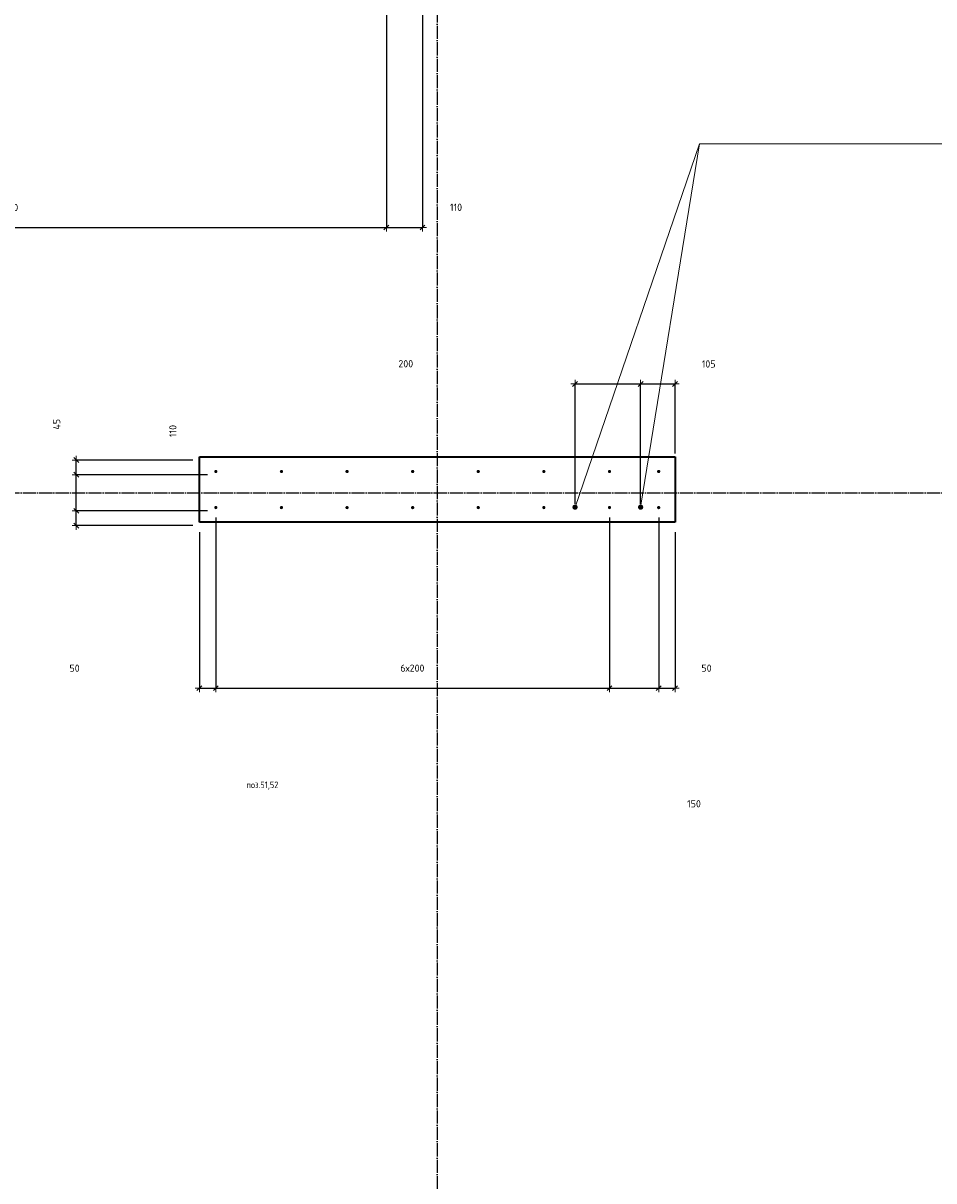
# Model space of a CAD drawing. Header units: millimetres. Extents: x 27309 to 183995, y -852 to 48500.
# Tile 33 of 93: x 138478 to 141254, y 34602 to 38132. Entities that reach past the tile are written whole.
import ezdxf

# ---------------------------------------------------------------- set-up
doc = ezdxf.new("R2010")
doc.units = ezdxf.units.MM
doc.header["$PDMODE"] = 65
doc.linetypes.add('______11', pattern=[50, 40, -5, 0, -5])
doc.linetypes.add('______5', pattern=[110, 80, -10, 10, -10])
for name, color, linetype, lineweight in [('Standard', 7, 'Continuous', 25), ('Арм.стержн. Выпуски', 180, 'Continuous', 35), ('Размерная линия_ общее', 7, 'Continuous', 13)]:
    doc.layers.add(name, color=color, linetype=linetype, lineweight=lineweight)
doc.layers.add('Осевая линия_ общее', color=7, linetype='______5', lineweight=13, true_color=0xa0a0a0)
doc.styles.add('ISOCPEUR', font='ISOCPEUR')
doc.dimstyles.new('DIMSTYLE_3', dxfattribs={"dimtxt": 22, "dimasz": 25, "dimexe": 0, "dimexo": 0, "dimgap": 11, "dimtad": 2, "dimdec": 0, "dimrnd": 5, "dimzin": 12, "dimdsep": 46, "dimtxsty": 'ISOCPEUR', "dimblk1": 'ALL_ML_STRICH', "dimblk2": 'ALL_ML_STRICH', "dimsah": 1, "dimcen": 0, "dimclrd": 7, "dimclre": 256, "dimclrt": 7, "dimadec": 0, "dimazin": 0, "dimtfac": 1, "dimtdec": 0, "dimtix": 1, "dimtmove": 2, "dimatfit": 3, "dimfxl": 0, "dimtzin": 0, "dimlwd": 0, "dimlwe": -3, "dimarcsym": 0})
doc.dimstyles.new('DIMSTYLE_5', dxfattribs={"dimtxt": 22, "dimasz": 25, "dimexe": 0, "dimexo": 0, "dimgap": 11, "dimtad": 2, "dimdec": 0, "dimrnd": 5, "dimzin": 12, "dimdsep": 46, "dimtxsty": 'ISOCPEUR', "dimblk1": 'ALL_ML_STRICH', "dimblk2": 'ALL_ML_STRICH', "dimsah": 1, "dimcen": 0, "dimclrd": 7, "dimclre": 256, "dimclrt": 7, "dimadec": 0, "dimazin": 0, "dimtfac": 1, "dimtdec": 0, "dimtix": 1, "dimtmove": 2, "dimatfit": 3, "dimfxl": 0, "dimtvp": 1.2, "dimtzin": 0, "dimlwd": 0, "dimlwe": -3, "dimarcsym": 0})
doc.dimstyles.new('DIMSTYLE_7', dxfattribs={"dimtxt": 22, "dimasz": 25, "dimexe": 0, "dimexo": 0, "dimgap": 11, "dimtad": 0, "dimdec": 0, "dimrnd": 5, "dimzin": 12, "dimdsep": 46, "dimtxsty": 'ISOCPEUR', "dimblk1": 'ALL_ML_STRICH', "dimblk2": 'ALL_ML_STRICH', "dimsah": 1, "dimcen": 0, "dimclrd": 7, "dimclre": 256, "dimclrt": 7, "dimadec": 0, "dimazin": 0, "dimtfac": 1, "dimtdec": 0, "dimtix": 1, "dimtmove": 2, "dimatfit": 3, "dimfxl": 0, "dimtzin": 0, "dimlwd": 0, "dimlwe": -3, "dimarcsym": 0})

# ---------------------------------------------------------------- blocks, each defined once
blk = doc.blocks.new('ALL_ML_STRICH')
at = {"color": 0, "linetype": 'ByBlock', "lineweight": -2}
for p, q in [((-1, 0), (0.5, 0)), ((-0.3, -0.3), (0.3, 0.3)), ((0, -0.5), (0, 0.5))]:
    blk.add_line(p, q, dxfattribs=at)
blk = doc.blocks.new('*D57')
at = {"layer": 'DEFPOINTS', "color": 7, "linetype": 'Continuous', "lineweight": 13, "transparency": 33554687}
for p in [(140160, 37031.8), (140160, 36646.2), (140360, 36646.2)]:
    blk.add_point(p, dxfattribs=at)
at = {"layer": 'Размерная линия_ общее', "color": 253, "linetype": 'Continuous', "lineweight": -2, "true_color": 0xa0a0a0, "transparency": 33554687}
for p, q in [((140160, 36666.2), (140160, 37031.8)), ((140360, 36666.2), (140360, 37031.8))]:
    blk.add_line(p, q, dxfattribs=at)
at = {"layer": 'Размерная линия_ общее', "color": 7, "linetype": 'Continuous', "lineweight": -2, "transparency": 33554687}
blk.add_line((140160, 37031.8), (140360, 37031.8), dxfattribs=at)
at = {"layer": 'Размерная линия_ общее', "color": 7, "linetype": 'Continuous', "lineweight": 13, "transparency": 33554687, "xscale": 25, "yscale": 25, "zscale": 25, "rotation": 180}
blk.add_blockref('ALL_ML_STRICH', (140160, 37031.8), dxfattribs=at)
at = {"layer": 'Размерная линия_ общее', "color": 7, "linetype": 'Continuous', "lineweight": 13, "transparency": 33554687, "xscale": 25, "yscale": 25, "zscale": 25}
blk.add_blockref('ALL_ML_STRICH', (140360, 37031.8), dxfattribs=at)
at = {"layer": 'Размерная линия_ общее', "color": 7, "linetype": 'Continuous', "lineweight": 13, "transparency": 33554687, "insert": (139644, 37093.5), "char_height": 22, "width": 66, "attachment_point": 5, "style": 'ISOCPEUR'}
blk.add_mtext('\\A1;{200}', dxfattribs=at)
blk = doc.blocks.new('*D58')
at = {"layer": 'DEFPOINTS', "color": 7, "linetype": 'Continuous', "lineweight": 13, "transparency": 33554687}
for p in [(140360, 37031.8), (140465, 36800), (140360, 36646.2)]:
    blk.add_point(p, dxfattribs=at)
at = {"layer": 'Размерная линия_ общее', "color": 253, "linetype": 'Continuous', "lineweight": -2, "true_color": 0xa0a0a0, "transparency": 33554687}
for p, q in [((140360, 36666.2), (140360, 37031.8)), ((140465, 36820), (140465, 37031.8))]:
    blk.add_line(p, q, dxfattribs=at)
at = {"layer": 'Размерная линия_ общее', "color": 7, "linetype": 'Continuous', "lineweight": -2, "transparency": 33554687}
blk.add_line((140360, 37031.8), (140465, 37031.8), dxfattribs=at)
at = {"layer": 'Размерная линия_ общее', "color": 7, "linetype": 'Continuous', "lineweight": 13, "transparency": 33554687, "xscale": 25, "yscale": 25, "zscale": 25, "rotation": 180}
blk.add_blockref('ALL_ML_STRICH', (140360, 37031.8), dxfattribs=at)
at = {"layer": 'Размерная линия_ общее', "color": 7, "linetype": 'Continuous', "lineweight": 13, "transparency": 33554687, "xscale": 25, "yscale": 25, "zscale": 25}
blk.add_blockref('ALL_ML_STRICH', (140465, 37031.8), dxfattribs=at)
at = {"layer": 'Размерная линия_ общее', "color": 7, "linetype": 'Continuous', "lineweight": 13, "transparency": 33554687, "insert": (140567.4, 37092.8), "char_height": 22, "width": 66, "attachment_point": 5, "style": 'ISOCPEUR'}
blk.add_mtext('\\A1;{105}', dxfattribs=at)
blk = doc.blocks.new('*D195')
at = {"layer": 'DEFPOINTS', "color": 7, "linetype": 'Continuous', "lineweight": 13, "transparency": 33554687}
for p in [(139060, 36645), (138639.4, 36600), (139015, 36600)]:
    blk.add_point(p, dxfattribs=at)
at = {"layer": 'Размерная линия_ общее', "color": 253, "linetype": 'Continuous', "lineweight": -2, "true_color": 0xa0a0a0, "transparency": 33554687}
for p, q in [((139040, 36645), (138639.4, 36645)), ((138995, 36600), (138639.4, 36600))]:
    blk.add_line(p, q, dxfattribs=at)
at = {"layer": 'Размерная линия_ общее', "color": 7, "linetype": 'Continuous', "lineweight": -2, "transparency": 33554687}
blk.add_line((138639.4, 36600), (138639.4, 36645), dxfattribs=at)
at = {"layer": 'Размерная линия_ общее', "color": 7, "linetype": 'Continuous', "lineweight": 13, "transparency": 33554687, "xscale": 25, "yscale": 25, "zscale": 25}
for p, rotation in [((138639.4, 36645), 90), ((138639.4, 36600), 270)]:
    blk.add_blockref('ALL_ML_STRICH', p, dxfattribs=dict(at, rotation=rotation))
at = {"layer": 'Размерная линия_ общее', "color": 7, "linetype": 'Continuous', "lineweight": 13, "transparency": 33554687, "insert": (138214.6, 36791.9), "char_height": 22, "width": 44, "attachment_point": 5, "rotation": 90, "style": 'ISOCPEUR'}
blk.add_mtext('\\A1;{45}', dxfattribs=at)
blk = doc.blocks.new('*D196')
at = {"layer": 'DEFPOINTS', "color": 7, "linetype": 'Continuous', "lineweight": 13, "transparency": 33554687}
for p in [(139060, 36755), (138639.4, 36645), (139060, 36645)]:
    blk.add_point(p, dxfattribs=at)
at = {"layer": 'Размерная линия_ общее', "color": 253, "linetype": 'Continuous', "lineweight": -2, "true_color": 0xa0a0a0, "transparency": 33554687}
for p, q in [((139040, 36755), (138639.4, 36755)), ((139040, 36645), (138639.4, 36645))]:
    blk.add_line(p, q, dxfattribs=at)
at = {"layer": 'Размерная линия_ общее', "color": 7, "linetype": 'Continuous', "lineweight": -2, "transparency": 33554687}
blk.add_line((138639.4, 36645), (138639.4, 36755), dxfattribs=at)
at = {"layer": 'Размерная линия_ общее', "color": 7, "linetype": 'Continuous', "lineweight": 13, "transparency": 33554687, "xscale": 25, "yscale": 25, "zscale": 25}
for p, rotation in [((138639.4, 36755), 90), ((138639.4, 36645), 270)]:
    blk.add_blockref('ALL_ML_STRICH', p, dxfattribs=dict(at, rotation=rotation))
at = {"layer": 'Размерная линия_ общее', "color": 7, "linetype": 'Continuous', "lineweight": 13, "transparency": 33554687, "insert": (138933.9, 36888.4), "char_height": 22, "width": 66, "attachment_point": 5, "rotation": 90, "style": 'ISOCPEUR'}
blk.add_mtext('\\A1;{110}', dxfattribs=at)
blk = doc.blocks.new('*D197')
at = {"layer": 'DEFPOINTS', "color": 7, "linetype": 'Continuous', "lineweight": 13, "transparency": 33554687}
for p in [(139015, 36800), (138639.4, 36755), (139060, 36755)]:
    blk.add_point(p, dxfattribs=at)
at = {"layer": 'Размерная линия_ общее', "color": 253, "linetype": 'Continuous', "lineweight": -2, "true_color": 0xa0a0a0, "transparency": 33554687}
for p, q in [((138995, 36800), (138639.4, 36800)), ((139040, 36755), (138639.4, 36755))]:
    blk.add_line(p, q, dxfattribs=at)
at = {"layer": 'Размерная линия_ общее', "color": 7, "linetype": 'Continuous', "lineweight": -2, "transparency": 33554687}
blk.add_line((138639.4, 36755), (138639.4, 36800), dxfattribs=at)
at = {"layer": 'Размерная линия_ общее', "color": 7, "linetype": 'Continuous', "lineweight": 13, "transparency": 33554687, "xscale": 25, "yscale": 25, "zscale": 25}
for p, rotation in [((138639.4, 36800), 90), ((138639.4, 36755), 270)]:
    blk.add_blockref('ALL_ML_STRICH', p, dxfattribs=dict(at, rotation=rotation))
at = {"layer": 'Размерная линия_ общее', "color": 7, "linetype": 'Continuous', "lineweight": 13, "transparency": 33554687, "insert": (138579.7, 36908.9), "char_height": 22, "width": 44, "attachment_point": 5, "rotation": 90, "style": 'ISOCPEUR'}
blk.add_mtext('\\A1;{45}', dxfattribs=at)
blk = doc.blocks.new('*D288')
at = {"layer": 'DEFPOINTS', "color": 7, "linetype": 'Continuous', "lineweight": 13, "transparency": 33554687}
for p in [(139065, 36645), (139015, 36600), (139015, 36104.4)]:
    blk.add_point(p, dxfattribs=at)
at = {"layer": 'Размерная линия_ общее', "color": 253, "linetype": 'Continuous', "lineweight": -2, "true_color": 0xa0a0a0, "transparency": 33554687}
for p, q in [((139065, 36625), (139065, 36104.4)), ((139015, 36580), (139015, 36104.4))]:
    blk.add_line(p, q, dxfattribs=at)
at = {"layer": 'Размерная линия_ общее', "color": 7, "linetype": 'Continuous', "lineweight": -2, "transparency": 33554687}
blk.add_line((139015, 36104.4), (139065, 36104.4), dxfattribs=at)
at = {"layer": 'Размерная линия_ общее', "color": 7, "linetype": 'Continuous', "lineweight": 13, "transparency": 33554687, "xscale": 25, "yscale": 25, "zscale": 25, "rotation": 180}
blk.add_blockref('ALL_ML_STRICH', (139015, 36104.4), dxfattribs=at)
at = {"layer": 'Размерная линия_ общее', "color": 7, "linetype": 'Continuous', "lineweight": 13, "transparency": 33554687, "xscale": 25, "yscale": 25, "zscale": 25}
blk.add_blockref('ALL_ML_STRICH', (139065, 36104.4), dxfattribs=at)
at = {"layer": 'Размерная линия_ общее', "color": 7, "linetype": 'Continuous', "lineweight": 13, "transparency": 33554687, "insert": (138634.3, 36165.2), "char_height": 22, "width": 44, "attachment_point": 5, "style": 'ISOCPEUR'}
blk.add_mtext('\\A1;{50}', dxfattribs=at)
blk = doc.blocks.new('*D289')
at = {"layer": 'DEFPOINTS', "color": 7, "linetype": 'Continuous', "lineweight": 13, "transparency": 33554687}
for p in [(139065, 36645), (140265, 36645), (139065, 36104.4)]:
    blk.add_point(p, dxfattribs=at)
at = {"layer": 'Размерная линия_ общее', "color": 253, "linetype": 'Continuous', "lineweight": -2, "true_color": 0xa0a0a0, "transparency": 33554687}
for p, q in [((139065, 36625), (139065, 36104.4)), ((140265, 36625), (140265, 36104.4))]:
    blk.add_line(p, q, dxfattribs=at)
at = {"layer": 'Размерная линия_ общее', "color": 7, "linetype": 'Continuous', "lineweight": -2, "transparency": 33554687}
blk.add_line((139065, 36104.4), (140265, 36104.4), dxfattribs=at)
at = {"layer": 'Размерная линия_ общее', "color": 7, "linetype": 'Continuous', "lineweight": 13, "transparency": 33554687, "xscale": 25, "yscale": 25, "zscale": 25, "rotation": 180}
blk.add_blockref('ALL_ML_STRICH', (139065, 36104.4), dxfattribs=at)
at = {"layer": 'Размерная линия_ общее', "color": 7, "linetype": 'Continuous', "lineweight": 13, "transparency": 33554687, "xscale": 25, "yscale": 25, "zscale": 25}
blk.add_blockref('ALL_ML_STRICH', (140265, 36104.4), dxfattribs=at)
at = {"layer": 'Размерная линия_ общее', "color": 7, "linetype": 'Continuous', "lineweight": 13, "transparency": 33554687, "insert": (139627.6, 36176.4), "char_height": 22, "width": 1.1, "attachment_point": 1, "line_spacing_factor": 0.60241, "style": 'ISOCPEUR'}
blk.add_mtext('6х200', dxfattribs=at)
blk = doc.blocks.new('*D290')
at = {"layer": 'DEFPOINTS', "color": 7, "linetype": 'Continuous', "lineweight": 13, "transparency": 33554687}
for p in [(140265, 36645), (140415, 36645), (140265, 36104.4)]:
    blk.add_point(p, dxfattribs=at)
at = {"layer": 'Размерная линия_ общее', "color": 253, "linetype": 'Continuous', "lineweight": -2, "true_color": 0xa0a0a0, "transparency": 33554687}
for p, q in [((140265, 36625), (140265, 36104.4)), ((140415, 36625), (140415, 36104.4))]:
    blk.add_line(p, q, dxfattribs=at)
at = {"layer": 'Размерная линия_ общее', "color": 7, "linetype": 'Continuous', "lineweight": -2, "transparency": 33554687}
blk.add_line((140265, 36104.4), (140415, 36104.4), dxfattribs=at)
at = {"layer": 'Размерная линия_ общее', "color": 7, "linetype": 'Continuous', "lineweight": 13, "transparency": 33554687, "xscale": 25, "yscale": 25, "zscale": 25, "rotation": 180}
blk.add_blockref('ALL_ML_STRICH', (140265, 36104.4), dxfattribs=at)
at = {"layer": 'Размерная линия_ общее', "color": 7, "linetype": 'Continuous', "lineweight": 13, "transparency": 33554687, "xscale": 25, "yscale": 25, "zscale": 25}
blk.add_blockref('ALL_ML_STRICH', (140415, 36104.4), dxfattribs=at)
at = {"layer": 'Размерная линия_ общее', "color": 7, "linetype": 'Continuous', "lineweight": 13, "transparency": 33554687, "insert": (140522.6, 35752), "char_height": 22, "width": 66, "attachment_point": 5, "style": 'ISOCPEUR'}
blk.add_mtext('\\A1;{150}', dxfattribs=at)
blk = doc.blocks.new('*D291')
at = {"layer": 'DEFPOINTS', "color": 7, "linetype": 'Continuous', "lineweight": 13, "transparency": 33554687}
for p in [(140415, 36645), (140465, 36600), (140415, 36104.4)]:
    blk.add_point(p, dxfattribs=at)
at = {"layer": 'Размерная линия_ общее', "color": 253, "linetype": 'Continuous', "lineweight": -2, "true_color": 0xa0a0a0, "transparency": 33554687}
for p, q in [((140415, 36625), (140415, 36104.4)), ((140465, 36580), (140465, 36104.4))]:
    blk.add_line(p, q, dxfattribs=at)
at = {"layer": 'Размерная линия_ общее', "color": 7, "linetype": 'Continuous', "lineweight": -2, "transparency": 33554687}
blk.add_line((140415, 36104.4), (140465, 36104.4), dxfattribs=at)
at = {"layer": 'Размерная линия_ общее', "color": 7, "linetype": 'Continuous', "lineweight": 13, "transparency": 33554687, "xscale": 25, "yscale": 25, "zscale": 25, "rotation": 180}
blk.add_blockref('ALL_ML_STRICH', (140415, 36104.4), dxfattribs=at)
at = {"layer": 'Размерная линия_ общее', "color": 7, "linetype": 'Continuous', "lineweight": 13, "transparency": 33554687, "xscale": 25, "yscale": 25, "zscale": 25}
blk.add_blockref('ALL_ML_STRICH', (140465, 36104.4), dxfattribs=at)
at = {"layer": 'Размерная линия_ общее', "color": 7, "linetype": 'Continuous', "lineweight": 13, "transparency": 33554687, "insert": (140560.8, 36165.4), "char_height": 22, "width": 44, "attachment_point": 5, "style": 'ISOCPEUR'}
blk.add_mtext('\\A1;{50}', dxfattribs=at)
blk = doc.blocks.new('*D490')
at = {"layer": 'DEFPOINTS', "color": 7, "linetype": 'Continuous', "lineweight": 13, "transparency": 33554687}
for p in [(137185, 38865), (139585, 38865), (137185, 37509)]:
    blk.add_point(p, dxfattribs=at)
at = {"layer": 'Размерная линия_ общее', "color": 253, "linetype": 'Continuous', "lineweight": -2, "true_color": 0xa0a0a0, "transparency": 33554687}
for p, q in [((137185, 38845), (137185, 37509)), ((139585, 38845), (139585, 37509))]:
    blk.add_line(p, q, dxfattribs=at)
at = {"layer": 'Размерная линия_ общее', "color": 7, "linetype": 'Continuous', "lineweight": -2, "transparency": 33554687}
blk.add_line((137185, 37509), (139585, 37509), dxfattribs=at)
at = {"layer": 'Размерная линия_ общее', "color": 7, "linetype": 'Continuous', "lineweight": 13, "transparency": 33554687, "xscale": 25, "yscale": 25, "zscale": 25, "rotation": 180}
blk.add_blockref('ALL_ML_STRICH', (137185, 37509), dxfattribs=at)
at = {"layer": 'Размерная линия_ общее', "color": 7, "linetype": 'Continuous', "lineweight": 13, "transparency": 33554687, "xscale": 25, "yscale": 25, "zscale": 25}
blk.add_blockref('ALL_ML_STRICH', (139585, 37509), dxfattribs=at)
at = {"layer": 'Размерная линия_ общее', "color": 7, "linetype": 'Continuous', "lineweight": 13, "transparency": 33554687, "insert": (138302.5, 37581), "char_height": 22, "width": 1.1, "attachment_point": 1, "line_spacing_factor": 0.60241, "style": 'ISOCPEUR'}
blk.add_mtext('12х200=2400', dxfattribs=at)
blk = doc.blocks.new('*D491')
at = {"layer": 'DEFPOINTS', "color": 7, "linetype": 'Continuous', "lineweight": 13, "transparency": 33554687}
for p in [(139585, 38865), (139695, 38370), (139585, 37509)]:
    blk.add_point(p, dxfattribs=at)
at = {"layer": 'Размерная линия_ общее', "color": 253, "linetype": 'Continuous', "lineweight": -2, "true_color": 0xa0a0a0, "transparency": 33554687}
for p, q in [((139585, 38845), (139585, 37509)), ((139695, 38350), (139695, 37509))]:
    blk.add_line(p, q, dxfattribs=at)
at = {"layer": 'Размерная линия_ общее', "color": 7, "linetype": 'Continuous', "lineweight": -2, "transparency": 33554687}
blk.add_line((139585, 37509), (139695, 37509), dxfattribs=at)
at = {"layer": 'Размерная линия_ общее', "color": 7, "linetype": 'Continuous', "lineweight": 13, "transparency": 33554687, "xscale": 25, "yscale": 25, "zscale": 25, "rotation": 180}
blk.add_blockref('ALL_ML_STRICH', (139585, 37509), dxfattribs=at)
at = {"layer": 'Размерная линия_ общее', "color": 7, "linetype": 'Continuous', "lineweight": 13, "transparency": 33554687, "xscale": 25, "yscale": 25, "zscale": 25}
blk.add_blockref('ALL_ML_STRICH', (139695, 37509), dxfattribs=at)
at = {"layer": 'Размерная линия_ общее', "color": 7, "linetype": 'Continuous', "lineweight": 13, "transparency": 33554687, "insert": (139797.2, 37570.5), "char_height": 22, "width": 66, "attachment_point": 5, "style": 'ISOCPEUR'}
blk.add_mtext('\\A1;{110}', dxfattribs=at)

msp = doc.modelspace()

# ---------------------------------------------------------------- hatches: boundary and pattern name
at = {"layer": 'Арм.стержн. Выпуски', "linetype": 'Continuous', "lineweight": 35, "transparency": 33554687}
for color, points in [(4, [(139070, 36765), (139069.6, 36766.9), (139068.5, 36768.5), (139066.9, 36769.6), (139065, 36770), (139063.1, 36769.6), (139061.5, 36768.5), (139060.4, 36766.9), (139060, 36765), (139060.4, 36763.1), (139061.5, 36761.5), (139063.1, 36760.4), (139065, 36760), (139066.9, 36760.4), (139068.5, 36761.5), (139069.6, 36763.1)]), (4, [(139270, 36765), (139269.6, 36766.9), (139268.5, 36768.5), (139266.9, 36769.6), (139265, 36770), (139263.1, 36769.6), (139261.5, 36768.5), (139260.4, 36766.9), (139260, 36765), (139260.4, 36763.1), (139261.5, 36761.5), (139263.1, 36760.4), (139265, 36760), (139266.9, 36760.4), (139268.5, 36761.5), (139269.6, 36763.1)]), (4, [(139470, 36765), (139469.6, 36766.9), (139468.5, 36768.5), (139466.9, 36769.6), (139465, 36770), (139463.1, 36769.6), (139461.5, 36768.5), (139460.4, 36766.9), (139460, 36765), (139460.4, 36763.1), (139461.5, 36761.5), (139463.1, 36760.4), (139465, 36760), (139466.9, 36760.4), (139468.5, 36761.5), (139469.6, 36763.1)]), (4, [(139670, 36765), (139669.6, 36766.9), (139668.5, 36768.5), (139666.9, 36769.6), (139665, 36770), (139663.1, 36769.6), (139661.5, 36768.5), (139660.4, 36766.9), (139660, 36765), (139660.4, 36763.1), (139661.5, 36761.5), (139663.1, 36760.4), (139665, 36760), (139666.9, 36760.4), (139668.5, 36761.5), (139669.6, 36763.1)]), (4, [(139870, 36765), (139869.6, 36766.9), (139868.5, 36768.5), (139866.9, 36769.6), (139865, 36770), (139863.1, 36769.6), (139861.5, 36768.5), (139860.4, 36766.9), (139860, 36765), (139860.4, 36763.1), (139861.5, 36761.5), (139863.1, 36760.4), (139865, 36760), (139866.9, 36760.4), (139868.5, 36761.5), (139869.6, 36763.1)]), (4, [(140070, 36765), (140069.6, 36766.9), (140068.5, 36768.5), (140066.9, 36769.6), (140065, 36770), (140063.1, 36769.6), (140061.5, 36768.5), (140060.4, 36766.9), (140060, 36765), (140060.4, 36763.1), (140061.5, 36761.5), (140063.1, 36760.4), (140065, 36760), (140066.9, 36760.4), (140068.5, 36761.5), (140069.6, 36763.1)]), (4, [(140270, 36765), (140269.6, 36766.9), (140268.5, 36768.5), (140266.9, 36769.6), (140265, 36770), (140263.1, 36769.6), (140261.5, 36768.5), (140260.4, 36766.9), (140260, 36765), (140260.4, 36763.1), (140261.5, 36761.5), (140263.1, 36760.4), (140265, 36760), (140266.9, 36760.4), (140268.5, 36761.5), (140269.6, 36763.1)]), (4, [(140420, 36765), (140419.6, 36766.9), (140418.5, 36768.5), (140416.9, 36769.6), (140415, 36770), (140413.1, 36769.6), (140411.5, 36768.5), (140410.4, 36766.9), (140410, 36765), (140410.4, 36763.1), (140411.5, 36761.5), (140413.1, 36760.4), (140415, 36760), (140416.9, 36760.4), (140418.5, 36761.5), (140419.6, 36763.1)]), (4, [(139070, 36655), (139069.6, 36656.9), (139068.5, 36658.5), (139066.9, 36659.6), (139065, 36660), (139063.1, 36659.6), (139061.5, 36658.5), (139060.4, 36656.9), (139060, 36655), (139060.4, 36653.1), (139061.5, 36651.5), (139063.1, 36650.4), (139065, 36650), (139066.9, 36650.4), (139068.5, 36651.5), (139069.6, 36653.1)]), (4, [(139270, 36655), (139269.6, 36656.9), (139268.5, 36658.5), (139266.9, 36659.6), (139265, 36660), (139263.1, 36659.6), (139261.5, 36658.5), (139260.4, 36656.9), (139260, 36655), (139260.4, 36653.1), (139261.5, 36651.5), (139263.1, 36650.4), (139265, 36650), (139266.9, 36650.4), (139268.5, 36651.5), (139269.6, 36653.1)]), (4, [(139470, 36655), (139469.6, 36656.9), (139468.5, 36658.5), (139466.9, 36659.6), (139465, 36660), (139463.1, 36659.6), (139461.5, 36658.5), (139460.4, 36656.9), (139460, 36655), (139460.4, 36653.1), (139461.5, 36651.5), (139463.1, 36650.4), (139465, 36650), (139466.9, 36650.4), (139468.5, 36651.5), (139469.6, 36653.1)]), (4, [(139670, 36655), (139669.6, 36656.9), (139668.5, 36658.5), (139666.9, 36659.6), (139665, 36660), (139663.1, 36659.6), (139661.5, 36658.5), (139660.4, 36656.9), (139660, 36655), (139660.4, 36653.1), (139661.5, 36651.5), (139663.1, 36650.4), (139665, 36650), (139666.9, 36650.4), (139668.5, 36651.5), (139669.6, 36653.1)]), (4, [(139870, 36655), (139869.6, 36656.9), (139868.5, 36658.5), (139866.9, 36659.6), (139865, 36660), (139863.1, 36659.6), (139861.5, 36658.5), (139860.4, 36656.9), (139860, 36655), (139860.4, 36653.1), (139861.5, 36651.5), (139863.1, 36650.4), (139865, 36650), (139866.9, 36650.4), (139868.5, 36651.5), (139869.6, 36653.1)]), (4, [(140070, 36655), (140069.6, 36656.9), (140068.5, 36658.5), (140066.9, 36659.6), (140065, 36660), (140063.1, 36659.6), (140061.5, 36658.5), (140060.4, 36656.9), (140060, 36655), (140060.4, 36653.1), (140061.5, 36651.5), (140063.1, 36650.4), (140065, 36650), (140066.9, 36650.4), (140068.5, 36651.5), (140069.6, 36653.1)]), (7, [(140168, 36656.2), (140167.4, 36659.3), (140165.7, 36661.9), (140163.1, 36663.6), (140160, 36664.2), (140156.9, 36663.6), (140154.3, 36661.9), (140152.6, 36659.3), (140152, 36656.2), (140152.6, 36653.1), (140154.3, 36650.6), (140156.9, 36648.8), (140160, 36648.2), (140163.1, 36648.8), (140165.7, 36650.6), (140167.4, 36653.1)]), (4, [(140270, 36655), (140269.6, 36656.9), (140268.5, 36658.5), (140266.9, 36659.6), (140265, 36660), (140263.1, 36659.6), (140261.5, 36658.5), (140260.4, 36656.9), (140260, 36655), (140260.4, 36653.1), (140261.5, 36651.5), (140263.1, 36650.4), (140265, 36650), (140266.9, 36650.4), (140268.5, 36651.5), (140269.6, 36653.1)]), (7, [(140368, 36656.2), (140367.4, 36659.3), (140365.7, 36661.9), (140363.1, 36663.6), (140360, 36664.2), (140356.9, 36663.6), (140354.3, 36661.9), (140352.6, 36659.3), (140352, 36656.2), (140352.6, 36653.1), (140354.3, 36650.6), (140356.9, 36648.8), (140360, 36648.2), (140363.1, 36648.8), (140365.7, 36650.6), (140367.4, 36653.1)]), (4, [(140420, 36655), (140419.6, 36656.9), (140418.5, 36658.5), (140416.9, 36659.6), (140415, 36660), (140413.1, 36659.6), (140411.5, 36658.5), (140410.4, 36656.9), (140410, 36655), (140410.4, 36653.1), (140411.5, 36651.5), (140413.1, 36650.4), (140415, 36650), (140416.9, 36650.4), (140418.5, 36651.5), (140419.6, 36653.1)])]:
    msp.add_hatch(color=color, dxfattribs=at).paths.add_polyline_path(points)

# ---------------------------------------------------------------- linework, layer by layer
at = {"color": 7, "linetype": 'Continuous', "lineweight": 35, "transparency": 33554687}
for p, q in [((139015, 36610), (139015, 36810)), ((139015, 36810), (140465, 36810)), ((140465, 36810), (140465, 36610)), ((140465, 36610), (139015, 36610))]:
    msp.add_line(p, q, dxfattribs=at)
at = {"layer": 'Арм.стержн. Выпуски', "color": 7, "linetype": 'Continuous', "lineweight": 13, "transparency": 33554687}
for q in [(140160, 36656.2), (140360, 36656.2), (142439.5, 37764.3)]:
    msp.add_line((140539.5, 37764.3), q, dxfattribs=at)
at = {"layer": 'Осевая линия_ общее', "color": 253, "linetype": '______11', "lineweight": -3, "true_color": 0xa0a0a0, "transparency": 33554687}
for p, q in [((139740, 46340), (139740, 27662.1)), ((125200, 36700), (169325.4, 36700))]:
    msp.add_line(p, q, dxfattribs=at)

# ---------------------------------------------------------------- texts
at = {"layer": 'Standard', "color": 7, "linetype": 'Continuous', "lineweight": 13, "transparency": 33554687, "insert": (139157.9, 35794.9), "char_height": 20, "width": 104.817, "attachment_point": 7, "style": 'ISOCPEUR'}
msp.add_mtext('\\A1;{\\fISOCPEUR|i0|b0;\\H20.000000;\\W0.909091;\\C7;поз.51,52}\\P', dxfattribs=at)

# ---------------------------------------------------------------- dimensions: what is measured, and where the dimension line sits
at = {"layer": 'Размерная линия_ общее', "color": 7, "linetype": 'Continuous', "lineweight": 13, "transparency": 33554687}
for base, p1, p2, text, picture, middle in [((139585, 37509), (137185, 38845), (139585, 38845), '12х200=2400', '*D490', (138385, 37520)), ((140265, 36104.4), (139065, 36625), (140265, 36625), '6х200', '*D289', (139665, 36115.4))]:
    dim = msp.add_linear_dim(base=base, p1=p1, p2=p2, text=text, dimstyle='DIMSTYLE_3', override={"dimpost": '<>', "dimclrd": 7, "dimclre": 253, "dimclrt": 7, "dimlwd": 0, "dimlwe": 65533}, dxfattribs=at)
    dim.commit()
    dim.dimension.update_dxf_attribs({"geometry": picture, "text_midpoint": middle, "dimtype": 160})
for base, p1, p2, dimstyle, picture, middle in [((139695, 37509), (139585, 38845), (139695, 38350), 'DIMSTYLE_3', '*D491', (139797.2, 37570.5)), ((140360, 37031.8), (140160, 36666.2), (140360, 36666.2), 'DIMSTYLE_3', '*D57', (139644, 37093.5)), ((140465, 37031.8), (140360, 36666.2), (140465, 36820), 'DIMSTYLE_3', '*D58', (140567.4, 37092.8)), ((139065, 36104.4), (139015, 36580), (139065, 36625), 'DIMSTYLE_3', '*D288', (138634.3, 36165.2)), ((140415, 36104.4), (140265, 36625), (140415, 36625), 'DIMSTYLE_7', '*D290', (140522.6, 35752)), ((140465, 36104.4), (140415, 36625), (140465, 36580), 'DIMSTYLE_3', '*D291', (140560.8, 36165.4))]:
    dim = msp.add_linear_dim(base=base, p1=p1, p2=p2, dimstyle=dimstyle, override={"dimpost": '<>', "dimclrd": 7, "dimclre": 253, "dimclrt": 7, "dimlwd": 0, "dimlwe": 65533}, dxfattribs=at)
    dim.commit()
    dim.dimension.update_dxf_attribs({"geometry": picture, "text_midpoint": middle, "dimtype": 160})
for base, p1, p2, dimstyle, picture, middle in [((138639.4, 36800), (139040, 36755), (138995, 36800), 'DIMSTYLE_5', '*D197', (138579.7, 36908.9)), ((138639.4, 36755), (139040, 36645), (139040, 36755), 'DIMSTYLE_7', '*D196', (138933.9, 36888.4)), ((138639.4, 36645), (138995, 36600), (139040, 36645), 'DIMSTYLE_5', '*D195', (138214.6, 36791.9))]:
    dim = msp.add_linear_dim(base=base, p1=p1, p2=p2, angle=90, dimstyle=dimstyle, override={"dimpost": '<>', "dimclrd": 7, "dimclre": 253, "dimclrt": 7, "dimlwd": 0, "dimlwe": 65533}, dxfattribs=at)
    dim.commit()
    dim.dimension.update_dxf_attribs({"geometry": picture, "text_midpoint": middle, "dimtype": 160})

doc.saveas('drawing.dxf')
